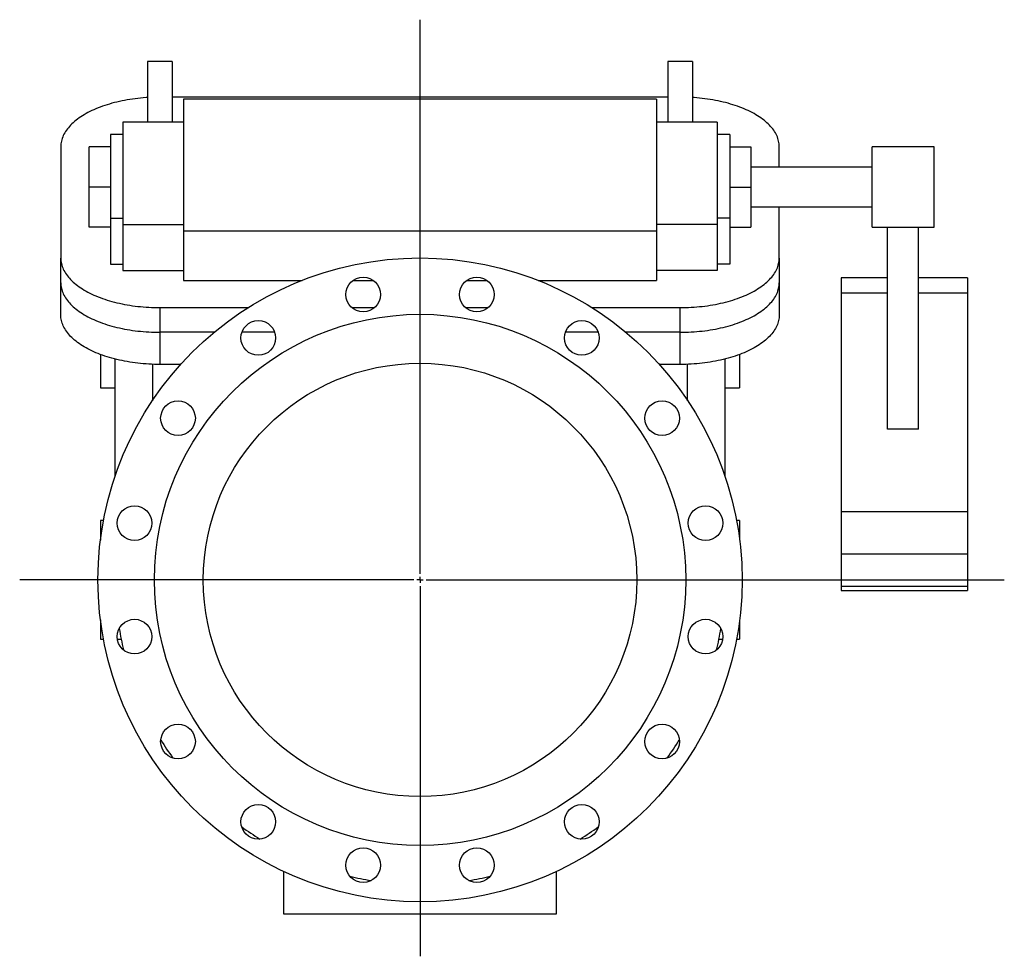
# Model space of a CAD drawing. Extents: x 353 to 2416, y 149 to 1837.
# Tile 2 of 2: x 1621 to 2416, y 1080 to 1837. Entities that reach past the tile are written whole.
import ezdxf

# ---------------------------------------------------------------- set-up
doc = ezdxf.new("R2010")
doc.units = 0
doc.layers.get('0').update_dxf_attribs({"linetype": 'CONTINUOUS'})
doc.layers.add('FORMAT', color=7, linetype='CONTINUOUS')

# ---------------------------------------------------------------- blocks, each defined once
blk = doc.blocks.new('SW_CENTERMARKSYMBOL_0')
at = {"layer": 'FORMAT', "color": 0}
for p, q in [((0, 5), (0, 452.47)), ((-5, 0), (-323.21, 0)), ((0, 0), (-2.5, 0)), ((0, 0), (0, 2.5)), ((0, 0), (0, -2.5)), ((0, 0), (2.5, 0)), ((5, 0), (471.7, 0)), ((0, -5), (0, -304.04))]:
    blk.add_line(p, q, dxfattribs=at)

msp = doc.modelspace()

# ---------------------------------------------------------------- linework, layer by layer
at = {"color": 7, "linetype": 'CONTINUOUS'}
for p, q in [((1743.93, 1802.92), (1723.93, 1802.92)), ((1723.93, 1802.92), (1723.93, 1753.84)), ((1743.93, 1802.92), (1743.93, 1753.84)), ((2163.93, 1802.92), (2143.93, 1802.92)), ((2143.93, 1802.92), (2143.93, 1753.84)), ((2163.93, 1802.92), (2163.93, 1753.84)), ((2143.93, 1774.1), (1743.93, 1774.1)), ((2134.93, 1772.44), (1752.93, 1772.44)), ((1752.93, 1772.44), (1752.93, 1665.94)), ((2134.93, 1772.44), (2134.93, 1665.94)), ((1752.93, 1753.84), (1703.93, 1753.84)), ((1703.93, 1753.84), (1703.93, 1671.34)), ((2183.93, 1753.84), (2134.93, 1753.84)), ((2183.93, 1753.84), (2183.93, 1671.34)), ((1703.93, 1743.84), (1693.93, 1743.84)), ((1693.93, 1743.84), (1693.93, 1676.34)), ((2193.93, 1743.84), (2183.93, 1743.84)), ((2193.93, 1743.84), (2193.93, 1676.34)), ((1653.93, 1734.1), (1653.93, 1644.1)), ((1693.93, 1733.94), (1676.93, 1733.94)), ((1676.93, 1701.44), (1676.93, 1733.94)), ((2193.93, 1733.94), (2210.93, 1733.94)), ((2210.93, 1733.94), (2210.93, 1701.44)), ((2233.93, 1717.44), (2233.93, 1734.1)), ((2358.93, 1733.94), (2308.93, 1733.94)), ((2308.93, 1717.69), (2308.93, 1733.94)), ((2358.93, 1717.69), (2358.93, 1733.94)), ((2308.93, 1717.44), (2210.93, 1717.44)), ((2308.93, 1668.94), (2308.93, 1717.69)), ((2358.93, 1668.94), (2358.93, 1717.69)), ((1676.93, 1668.94), (1676.93, 1701.44)), ((1693.93, 1701.44), (1676.93, 1701.44)), ((2193.93, 1701.44), (2210.93, 1701.44)), ((2210.93, 1701.44), (2210.93, 1668.94)), ((2210.93, 1685.44), (2308.93, 1685.44)), ((2233.93, 1644.1), (2233.93, 1685.44)), ((1693.93, 1676.34), (1693.93, 1639.1)), ((1693.93, 1676.34), (1703.93, 1676.34)), ((1703.93, 1671.34), (1703.93, 1634.1)), ((1703.93, 1671.34), (1752.93, 1671.34)), ((2183.93, 1671.34), (2134.93, 1671.34)), ((2193.93, 1676.34), (2183.93, 1676.34)), ((2183.93, 1671.34), (2183.93, 1634.1)), ((2193.93, 1676.34), (2193.93, 1639.1)), ((1693.93, 1668.94), (1676.93, 1668.94)), ((1752.93, 1665.94), (1752.93, 1626.1)), ((2134.93, 1665.94), (1752.93, 1665.94)), ((2134.93, 1665.94), (2134.93, 1626.1)), ((2193.93, 1668.94), (2210.93, 1668.94)), ((2308.93, 1668.94), (2358.93, 1668.94)), ((2321.43, 1505.79), (2321.43, 1668.94)), ((2346.43, 1505.79), (2346.43, 1668.94)), ((1653.93, 1624.18), (1653.93, 1644.1)), ((1693.93, 1639.1), (1703.93, 1639.1)), ((2193.93, 1639.1), (2183.93, 1639.1)), ((2233.93, 1644.1), (2233.93, 1624.18)), ((1703.93, 1634.1), (1752.93, 1634.1)), ((2183.93, 1634.1), (2134.93, 1634.1)), ((1653.93, 1598.2), (1653.93, 1624.18)), ((1752.93, 1626.1), (1848.67, 1626.1)), ((1890.01, 1626.1), (1906.16, 1626.1)), ((1981.7, 1626.1), (1997.85, 1626.1)), ((2039.19, 1626.1), (2134.93, 1626.1)), ((2233.93, 1624.18), (2233.93, 1598.2)), ((2321.43, 1628.27), (2283.93, 1628.27)), ((2283.93, 1628.27), (2283.93, 1615.77)), ((2385.93, 1628.27), (2346.43, 1628.27)), ((2385.93, 1628.27), (2385.93, 1615.77)), ((2283.93, 1615.77), (2283.93, 1439.1)), ((2321.43, 1615.77), (2283.93, 1615.77)), ((2385.93, 1615.77), (2346.43, 1615.77)), ((2385.93, 1615.77), (2385.93, 1439.1)), ((1733.93, 1604.1), (1805.24, 1604.1)), ((1733.93, 1604.1), (1733.93, 1584.18)), ((1888.9, 1604.1), (1907.27, 1604.1)), ((1980.59, 1604.1), (1998.96, 1604.1)), ((2082.62, 1604.1), (2153.93, 1604.1)), ((2153.93, 1584.18), (2153.93, 1604.1)), ((1777.8, 1584.18), (1733.93, 1584.18)), ((1733.93, 1584.18), (1733.93, 1558.2)), ((1826.59, 1584.18), (1800.15, 1584.18)), ((2087.71, 1584.18), (2061.27, 1584.18)), ((2153.93, 1584.18), (2110.06, 1584.18)), ((2153.93, 1558.2), (2153.93, 1584.18)), ((1685.93, 1566.2), (1685.93, 1539.18)), ((2201.93, 1566.2), (2201.93, 1539.18)), ((1697.93, 1468.35), (1697.93, 1562.48)), ((1727.93, 1558.31), (1727.93, 1528.9)), ((1750.75, 1558.2), (1733.93, 1558.2)), ((2153.93, 1558.2), (2137.11, 1558.2)), ((2159.93, 1528.9), (2159.93, 1558.31)), ((2189.93, 1562.48), (2189.93, 1468.35)), ((1685.93, 1539.18), (1697.93, 1539.18)), ((2189.93, 1539.18), (2201.93, 1539.18)), ((2346.43, 1505.79), (2321.43, 1505.79)), ((2283.93, 1439.1), (2283.93, 1404.95)), ((2385.93, 1439.1), (2283.93, 1439.1)), ((2385.93, 1439.1), (2385.93, 1404.95)), ((1688.4, 1432.18), (1685.93, 1432.18)), ((1685.93, 1432.18), (1685.93, 1416.37)), ((2201.93, 1432.18), (2199.46, 1432.18)), ((2201.93, 1432.18), (2201.93, 1416.37)), ((2283.93, 1404.95), (2283.93, 1378.95)), ((2385.93, 1404.95), (2283.93, 1404.95)), ((2385.93, 1404.95), (2385.93, 1378.95)), ((2283.93, 1378.95), (2283.93, 1375.6)), ((2385.93, 1378.95), (2283.93, 1378.95)), ((2283.93, 1375.6), (2385.93, 1375.6)), ((2385.93, 1378.95), (2385.93, 1375.6)), ((1685.93, 1351.99), (1685.93, 1336.18)), ((2201.93, 1351.99), (2201.93, 1336.18)), ((1685.93, 1336.18), (1688.4, 1336.18)), ((1699.61, 1336.18), (1702.65, 1336.18)), ((2185.21, 1336.18), (2188.25, 1336.18)), ((2199.46, 1336.18), (2201.93, 1336.18)), ((1833.93, 1114.18), (1833.93, 1148.6)), ((2053.93, 1148.6), (2053.93, 1114.18)), ((2053.93, 1114.18), (1833.93, 1114.18))]:
    msp.add_line(p, q, dxfattribs=at)
for points in [[(1723.93, 1773.79), (1722.75, 1773.71), (1720.53, 1773.53), (1718.32, 1773.33), (1716.13, 1773.1), (1713.95, 1772.83), (1711.78, 1772.54), (1709.64, 1772.21), (1707.51, 1771.86), (1705.4, 1771.47), (1703.32, 1771.06), (1701.25, 1770.61), (1699.22, 1770.14), (1697.21, 1769.64), (1695.23, 1769.11), (1693.28, 1768.55), (1691.37, 1767.97), (1689.48, 1767.36), (1687.64, 1766.72), (1685.82, 1766.06), (1684.05, 1765.37), (1682.32, 1764.66), (1680.62, 1763.93), (1678.97, 1763.17), (1677.36, 1762.38), (1675.8, 1761.58), (1674.28, 1760.75), (1672.81, 1759.91), (1671.38, 1759.04), (1670.01, 1758.15), (1668.69, 1757.25), (1667.41, 1756.32), (1666.19, 1755.38), (1665.03, 1754.42), (1663.91, 1753.45), (1662.85, 1752.46), (1661.85, 1751.46), (1660.91, 1750.44), (1660.02, 1749.41), (1659.19, 1748.36), (1658.42, 1747.31), (1657.71, 1746.25), (1657.06, 1745.17), (1656.47, 1744.09), (1655.94, 1743), (1655.47, 1741.9), (1655.06, 1740.8), (1654.72, 1739.69), (1654.43, 1738.58), (1654.21, 1737.46), (1654.06, 1736.34), (1653.96, 1735.22), (1653.93, 1734.1)], [(2233.93, 1734.1), (2233.9, 1735.22), (2233.8, 1736.34), (2233.65, 1737.46), (2233.43, 1738.58), (2233.14, 1739.69), (2232.8, 1740.8), (2232.39, 1741.9), (2231.92, 1743), (2231.39, 1744.09), (2230.8, 1745.17), (2230.15, 1746.25), (2229.44, 1747.31), (2228.67, 1748.36), (2227.84, 1749.41), (2226.95, 1750.44), (2226.01, 1751.46), (2225.01, 1752.46), (2223.95, 1753.45), (2222.84, 1754.42), (2221.67, 1755.38), (2220.45, 1756.32), (2219.17, 1757.25), (2217.85, 1758.15), (2216.48, 1759.04), (2215.05, 1759.91), (2213.58, 1760.75), (2212.06, 1761.58), (2210.5, 1762.38), (2208.89, 1763.17), (2207.24, 1763.93), (2205.54, 1764.66), (2203.81, 1765.37), (2202.04, 1766.06), (2200.22, 1766.72), (2198.38, 1767.36), (2196.49, 1767.97), (2194.58, 1768.55), (2192.63, 1769.11), (2190.65, 1769.64), (2188.64, 1770.14), (2186.61, 1770.61), (2184.54, 1771.06), (2182.46, 1771.47), (2180.35, 1771.86), (2178.22, 1772.21), (2176.08, 1772.54), (2173.91, 1772.83), (2171.73, 1773.1), (2169.54, 1773.33), (2167.33, 1773.53), (2165.11, 1773.71), (2163.93, 1773.79)], [(1653.93, 1644.1), (1653.96, 1642.98), (1654.06, 1641.86), (1654.21, 1640.74), (1654.43, 1639.62), (1654.72, 1638.51), (1655.06, 1637.4), (1655.47, 1636.3), (1655.94, 1635.2), (1656.47, 1634.11), (1657.06, 1633.03), (1657.71, 1631.95), (1658.42, 1630.89), (1659.19, 1629.84), (1660.02, 1628.79), (1660.91, 1627.76), (1661.85, 1626.74), (1662.85, 1625.74), (1663.91, 1624.75), (1665.03, 1623.78), (1666.19, 1622.82), (1667.41, 1621.88), (1668.69, 1620.95), (1670.01, 1620.05), (1671.38, 1619.16), (1672.81, 1618.29), (1674.28, 1617.45), (1675.8, 1616.62), (1677.36, 1615.82), (1678.97, 1615.03), (1680.62, 1614.27), (1682.32, 1613.54), (1684.05, 1612.83), (1685.82, 1612.14), (1687.64, 1611.48), (1689.48, 1610.84), (1691.37, 1610.23), (1693.28, 1609.65), (1695.23, 1609.09), (1697.21, 1608.56), (1699.22, 1608.06), (1701.25, 1607.59), (1703.32, 1607.14), (1705.4, 1606.73), (1707.51, 1606.34), (1709.64, 1605.99), (1711.78, 1605.66), (1713.95, 1605.37), (1716.13, 1605.1), (1718.32, 1604.87), (1720.53, 1604.67), (1722.75, 1604.49), (1724.97, 1604.35), (1727.21, 1604.24), (1729.44, 1604.16), (1731.69, 1604.12), (1733.93, 1604.1)], [(2153.93, 1604.1), (2156.17, 1604.12), (2158.42, 1604.16), (2160.65, 1604.24), (2162.89, 1604.35), (2165.11, 1604.49), (2167.33, 1604.67), (2169.54, 1604.87), (2171.73, 1605.1), (2173.91, 1605.37), (2176.08, 1605.66), (2178.22, 1605.99), (2180.35, 1606.34), (2182.46, 1606.73), (2184.54, 1607.14), (2186.61, 1607.59), (2188.64, 1608.06), (2190.65, 1608.56), (2192.63, 1609.09), (2194.58, 1609.65), (2196.49, 1610.23), (2198.38, 1610.84), (2200.22, 1611.48), (2202.04, 1612.14), (2203.81, 1612.83), (2205.54, 1613.54), (2207.24, 1614.27), (2208.89, 1615.03), (2210.5, 1615.82), (2212.06, 1616.62), (2213.58, 1617.45), (2215.05, 1618.29), (2216.48, 1619.16), (2217.85, 1620.05), (2219.17, 1620.95), (2220.45, 1621.88), (2221.67, 1622.82), (2222.84, 1623.78), (2223.95, 1624.75), (2225.01, 1625.74), (2226.01, 1626.74), (2226.95, 1627.76), (2227.84, 1628.79), (2228.67, 1629.84), (2229.44, 1630.89), (2230.15, 1631.95), (2230.8, 1633.03), (2231.39, 1634.11), (2231.92, 1635.2), (2232.39, 1636.3), (2232.8, 1637.4), (2233.14, 1638.51), (2233.43, 1639.62), (2233.65, 1640.74), (2233.8, 1641.86), (2233.9, 1642.98), (2233.93, 1644.1)], [(1653.93, 1624.18), (1653.96, 1623.06), (1654.06, 1621.94), (1654.21, 1620.82), (1654.43, 1619.7), (1654.72, 1618.59), (1655.06, 1617.48), (1655.47, 1616.38), (1655.94, 1615.28), (1656.47, 1614.19), (1657.06, 1613.11), (1657.71, 1612.03), (1658.42, 1610.97), (1659.19, 1609.92), (1660.02, 1608.87), (1660.91, 1607.84), (1661.85, 1606.83), (1662.85, 1605.82), (1663.91, 1604.83), (1665.03, 1603.86), (1666.19, 1602.9), (1667.41, 1601.96), (1668.69, 1601.03), (1670.01, 1600.13), (1671.38, 1599.24), (1672.81, 1598.37), (1674.28, 1597.53), (1675.8, 1596.7), (1677.36, 1595.9), (1678.97, 1595.12), (1680.62, 1594.36), (1682.32, 1593.62), (1684.05, 1592.91), (1685.82, 1592.22), (1687.64, 1591.56), (1689.48, 1590.92), (1691.37, 1590.31), (1693.28, 1589.73), (1695.23, 1589.17), (1697.21, 1588.64), (1699.22, 1588.14), (1701.25, 1587.67), (1703.32, 1587.23), (1705.4, 1586.81), (1707.51, 1586.43), (1709.64, 1586.07), (1711.78, 1585.74), (1713.95, 1585.45), (1716.13, 1585.18), (1718.32, 1584.95), (1720.53, 1584.75), (1722.75, 1584.57), (1724.97, 1584.43), (1727.21, 1584.32), (1729.44, 1584.24), (1731.69, 1584.2), (1733.93, 1584.18)], [(2153.93, 1584.18), (2156.17, 1584.2), (2158.42, 1584.24), (2160.65, 1584.32), (2162.89, 1584.43), (2165.11, 1584.57), (2167.33, 1584.75), (2169.54, 1584.95), (2171.73, 1585.18), (2173.91, 1585.45), (2176.08, 1585.74), (2178.22, 1586.07), (2180.35, 1586.43), (2182.46, 1586.81), (2184.54, 1587.23), (2186.61, 1587.67), (2188.64, 1588.14), (2190.65, 1588.64), (2192.63, 1589.17), (2194.58, 1589.73), (2196.49, 1590.31), (2198.38, 1590.92), (2200.22, 1591.56), (2202.04, 1592.22), (2203.81, 1592.91), (2205.54, 1593.62), (2207.24, 1594.36), (2208.89, 1595.12), (2210.5, 1595.9), (2212.06, 1596.7), (2213.58, 1597.53), (2215.05, 1598.37), (2216.48, 1599.24), (2217.85, 1600.13), (2219.17, 1601.03), (2220.45, 1601.96), (2221.67, 1602.9), (2222.84, 1603.86), (2223.95, 1604.83), (2225.01, 1605.82), (2226.01, 1606.83), (2226.95, 1607.84), (2227.84, 1608.87), (2228.67, 1609.92), (2229.44, 1610.97), (2230.15, 1612.03), (2230.8, 1613.11), (2231.39, 1614.19), (2231.92, 1615.28), (2232.39, 1616.38), (2232.8, 1617.48), (2233.14, 1618.59), (2233.43, 1619.7), (2233.65, 1620.82), (2233.8, 1621.94), (2233.9, 1623.06), (2233.93, 1624.18)], [(1733.93, 1558.2), (1731.69, 1558.22), (1729.44, 1558.26), (1727.21, 1558.34), (1724.97, 1558.45), (1722.75, 1558.59), (1720.53, 1558.77), (1718.32, 1558.97), (1716.13, 1559.2), (1713.95, 1559.47), (1711.78, 1559.76), (1709.64, 1560.09), (1707.51, 1560.45), (1705.4, 1560.83), (1703.32, 1561.25), (1701.25, 1561.69), (1699.22, 1562.16), (1697.21, 1562.66), (1695.23, 1563.19), (1693.28, 1563.75), (1691.37, 1564.33), (1689.48, 1564.94), (1687.64, 1565.58), (1685.82, 1566.24), (1684.05, 1566.93), (1682.32, 1567.64), (1680.62, 1568.38), (1678.97, 1569.13), (1677.36, 1569.92), (1675.8, 1570.72), (1674.28, 1571.55), (1672.81, 1572.39), (1671.38, 1573.26), (1670.01, 1574.15), (1668.69, 1575.05), (1667.41, 1575.98), (1666.19, 1576.92), (1665.03, 1577.88), (1663.91, 1578.85), (1662.85, 1579.84), (1661.85, 1580.85), (1660.91, 1581.86), (1660.02, 1582.89), (1659.19, 1583.94), (1658.42, 1584.99), (1657.71, 1586.05), (1657.06, 1587.13), (1656.47, 1588.21), (1655.94, 1589.3), (1655.47, 1590.4), (1655.06, 1591.5), (1654.72, 1592.61), (1654.43, 1593.72), (1654.21, 1594.84), (1654.06, 1595.96), (1653.96, 1597.08), (1653.93, 1598.2)], [(2233.93, 1598.2), (2233.9, 1597.08), (2233.8, 1595.96), (2233.65, 1594.84), (2233.43, 1593.72), (2233.14, 1592.61), (2232.8, 1591.5), (2232.39, 1590.4), (2231.92, 1589.3), (2231.39, 1588.21), (2230.8, 1587.13), (2230.15, 1586.05), (2229.44, 1584.99), (2228.67, 1583.94), (2227.84, 1582.89), (2226.95, 1581.86), (2226.01, 1580.85), (2225.01, 1579.84), (2223.95, 1578.85), (2222.84, 1577.88), (2221.67, 1576.92), (2220.45, 1575.98), (2219.17, 1575.05), (2217.85, 1574.15), (2216.48, 1573.26), (2215.05, 1572.39), (2213.58, 1571.55), (2212.06, 1570.72), (2210.5, 1569.92), (2208.89, 1569.13), (2207.24, 1568.38), (2205.54, 1567.64), (2203.81, 1566.93), (2202.04, 1566.24), (2200.22, 1565.58), (2198.38, 1564.94), (2196.49, 1564.33), (2194.58, 1563.75), (2192.63, 1563.19), (2190.65, 1562.66), (2188.64, 1562.16), (2186.61, 1561.69), (2184.54, 1561.25), (2182.46, 1560.83), (2180.35, 1560.45), (2178.22, 1560.09), (2176.08, 1559.76), (2173.91, 1559.47), (2171.73, 1559.2), (2169.54, 1558.97), (2167.33, 1558.77), (2165.11, 1558.59), (2162.89, 1558.45), (2160.65, 1558.34), (2158.42, 1558.26), (2156.17, 1558.22), (2153.93, 1558.2)]]:
    msp.add_lwpolyline(points, dxfattribs=at)
for centre, radius in [((1943.93, 1384.18), 260), ((1898.08, 1614.67), 14), ((1989.78, 1614.67), 14), ((1943.93, 1384.18), 214.5), ((1813.37, 1579.58), 14), ((2074.49, 1579.58), 14), ((1943.93, 1384.18), 175), ((1748.53, 1514.74), 14), ((2139.33, 1514.74), 14), ((1713.45, 1430.03), 14), ((2174.41, 1430.03), 14), ((1713.45, 1338.34), 14), ((2174.41, 1338.34), 14), ((1748.53, 1253.62), 14), ((2139.33, 1253.62), 14), ((1813.37, 1188.79), 14), ((2074.49, 1188.79), 14), ((1898.08, 1153.7), 14), ((1989.78, 1153.7), 14)]:
    msp.add_circle(centre, radius, dxfattribs=at)
for centre, radius, start, end in [((1896.21, 1374.75), 197.38, 188.69199, 193.83491), ((1992.45, 1374.57), 196.55, 346.15364, 351.31509), ((1904.41, 1357.82), 198.51, 211.20459, 216.31385), ((1968.17, 1367.64), 216.67, 323.99069, 328.66528), ((1921.05, 1350.31), 205.14, 233.83015, 238.77546), ((1963.1, 1355.5), 211.51, 301.34904, 306.14411), ((1939.67, 1362.83), 224.23, 256.48496, 261.00887), ((1949.23, 1358.13), 219.42, 278.90722, 283.52407)]:
    msp.add_arc(centre, radius, start, end, dxfattribs=at)

# ---------------------------------------------------------------- block references
at = {"layer": 'FORMAT'}
msp.add_blockref('SW_CENTERMARKSYMBOL_0', (1943.93, 1384.18), dxfattribs=at)

doc.saveas('drawing.dxf')
